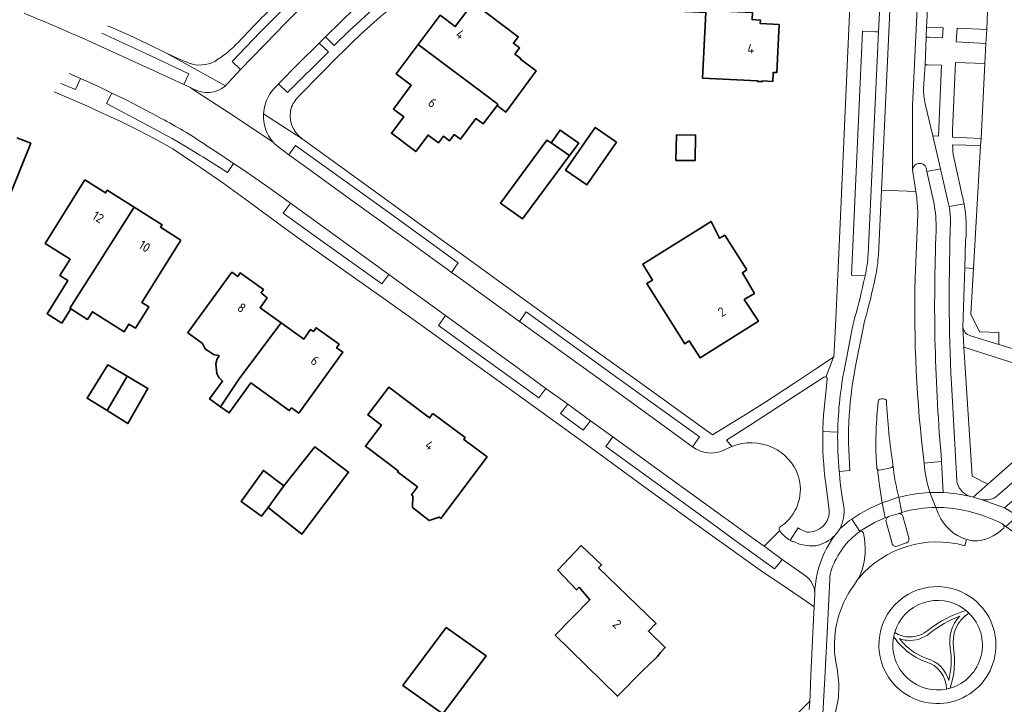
# Model space of a CAD drawing. Extents: x 152761 to 155748, y 459947 to 462743.
# Tile 41 of 256: x 153562 to 153706, y 461878 to 461977. Entities that reach past the tile are written whole.
import ezdxf
from ezdxf.enums import TextEntityAlignment as Align

# ---------------------------------------------------------------- set-up
doc = ezdxf.new("R2010")
doc.units = 0
doc.header["$LTSCALE"] = 0.75
for name, color, linetype, lineweight in [('B-RO-GR-BEPLANTING_CULTUUR_BODEMBEDEKKER-GV', 251, 'CONTINUOUS', 18), ('B-RO-GR-GROENVOORZIENING-GV', 251, 'CONTINUOUS', 18), ('B-RO-GR-HAAG-GV', 251, 'CONTINUOUS', 13), ('B-RO-OG-BEBOUWING-GV', 6, 'CONTINUOUS', 35), ('B-RO-OG-BEBOUWING-T18', 1, 'CONTINUOUS', 18), ('B-RO-OG-TERREIN_CULTUURSCHEIDING-GV', 251, 'CONTINUOUS', 18), ('B-RO-VH-VERHARDING_ASFALT-GV', 251, 'CONTINUOUS', 18), ('B-RO-VH-VERHARDING_BETON-GV', 251, 'CONTINUOUS', 18), ('B-RO-VH-VERHARDING_STRAATBAKSTEEN-GV', 251, 'CONTINUOUS', 18), ('B-RO-VH-VERHARDING_TEGEL-GV', 251, 'CONTINUOUS', 18)]:
    doc.layers.add(name, color=color, linetype=linetype, lineweight=lineweight)
doc.styles.add('NLCS-ISO-M200-T18', font='NLCS-ISO.ttf', dxfattribs={"height": 0.36})

msp = doc.modelspace()

# ---------------------------------------------------------------- linework, layer by layer
at = {"layer": 'B-RO-GR-BEPLANTING_CULTUUR_BODEMBEDEKKER-GV', "flags": 128}
for points in [[(153701.19, 461941.111), (153699.91, 461941.183), (153699.636, 461932.611)], [(153700.759, 461931.306), (153704.866, 461930.063), (153704.845, 461931.794), (153702.057, 461931.865), (153700.818, 461934.453), (153701.19, 461941.111)], [(153690.687, 461886.152), (153690.482, 461886.367), (153690.284, 461886.588), (153690.093, 461886.816), (153689.909, 461887.049), (153689.733, 461887.288), (153689.567, 461887.514)]]:
    msp.add_lwpolyline(points, dxfattribs=at)
at = {"layer": 'B-RO-GR-BEPLANTING_CULTUUR_BODEMBEDEKKER-GV'}
for points in [[(153699.636, 461932.611, 0.3254579), (153700.759, 461931.306)], [(153699.753, 461891.596, 0.5174022), (153689.714, 461888.124)], [(153694.518, 461888.418, -0.0955539), (153700.092, 461891.335)], [(153697.794, 461880.042, 0.5748761), (153700.508, 461890.966)], [(153700.508, 461890.966, 0.3025167), (153698.296, 461885.869)], [(153700.092, 461891.335, 0.0200938), (153699.753, 461891.596)], [(153699.18, 461890.499, 0.0780298), (153694.833, 461888.03)], [(153697.801, 461885.797, -0.2350021), (153699.18, 461890.499)], [(153689.714, 461888.124, 0.1455444), (153691.953, 461887.482)], [(153694.833, 461888.03, -0.1977523), (153691.495, 461887)], [(153691.953, 461887.482, 0.171595), (153694.518, 461888.418)], [(153689.567, 461887.514, 0.2653896), (153691.649, 461881.418)], [(153691.495, 461887, -0.0616599), (153690.395, 461887.24)], [(153690.395, 461887.24, 0.0271758), (153691.033, 461886.515)], [(153694.224, 461883.883, -0.1122835), (153690.687, 461886.152)], [(153691.033, 461886.515, 0.1124459), (153694.394, 461884.353)], [(153697.586, 461881.138, 0.095947), (153697.801, 461885.797)], [(153698.296, 461885.869, -0.1156822), (153697.794, 461880.042)], [(153697.255, 461879.908, 0.333975), (153694.224, 461883.883)], [(153694.394, 461884.353, -0.2611212), (153697.586, 461881.138)], [(153691.649, 461881.418, 0.2351496), (153697.255, 461879.908)]]:
    msp.add_lwpolyline(points, format="xyb", dxfattribs=at)
at = {"layer": 'B-RO-GR-GROENVOORZIENING-GV'}
for points in [[(153700.092, 461891.335, 0.0955539), (153694.518, 461888.418)], [(153698.296, 461885.869, -0.3025167), (153700.508, 461890.966)], [(153700.508, 461890.966, 0.0216547), (153700.092, 461891.335)], [(153694.833, 461888.03, -0.0780298), (153699.18, 461890.499)], [(153699.18, 461890.499, 0.2350021), (153697.801, 461885.797)], [(153689.714, 461888.124, 0.024734), (153689.567, 461887.514)], [(153691.953, 461887.482, -0.1455444), (153689.714, 461888.124)], [(153691.495, 461887, 0.1977523), (153694.833, 461888.03)], [(153694.518, 461888.418, -0.171595), (153691.953, 461887.482)], [(153691.033, 461886.515, -0.0271758), (153690.395, 461887.24)], [(153690.395, 461887.24, 0.0616599), (153691.495, 461887)], [(153690.687, 461886.152, 0.1122835), (153694.224, 461883.883)], [(153694.394, 461884.353, -0.1124459), (153691.033, 461886.515)], [(153697.801, 461885.797, -0.095947), (153697.586, 461881.138)], [(153697.794, 461880.042, 0.1156822), (153698.296, 461885.869)], [(153694.224, 461883.883, -0.333975), (153697.255, 461879.908)], [(153697.586, 461881.138, 0.2611212), (153694.394, 461884.353)], [(153697.255, 461879.908, 0.0222707), (153697.794, 461880.042)]]:
    msp.add_lwpolyline(points, format="xyb", dxfattribs=at)
at = {"layer": 'B-RO-GR-GROENVOORZIENING-GV', "flags": 128}
msp.add_lwpolyline([(153689.567, 461887.514), (153689.733, 461887.288), (153689.909, 461887.049), (153690.093, 461886.816), (153690.284, 461886.588), (153690.482, 461886.367), (153690.687, 461886.152)], dxfattribs=at)
at = {"layer": 'B-RO-GR-HAAG-GV'}
for points in [[(153700.092, 461891.335, 0.0955539), (153694.518, 461888.418)], [(153698.296, 461885.869, -0.3025167), (153700.508, 461890.966)], [(153700.508, 461890.966, 0.0216547), (153700.092, 461891.335)], [(153694.833, 461888.03, -0.0780298), (153699.18, 461890.499)], [(153699.18, 461890.499, 0.2350021), (153697.801, 461885.797)], [(153689.714, 461888.124, 0.024734), (153689.567, 461887.514)], [(153691.953, 461887.482, -0.1455444), (153689.714, 461888.124)], [(153691.495, 461887, 0.1977523), (153694.833, 461888.03)], [(153694.518, 461888.418, -0.171595), (153691.953, 461887.482)], [(153691.033, 461886.515, -0.0271758), (153690.395, 461887.24)], [(153690.395, 461887.24, 0.0616599), (153691.495, 461887)], [(153690.687, 461886.152, 0.1122835), (153694.224, 461883.883)], [(153694.394, 461884.353, -0.1124459), (153691.033, 461886.515)], [(153697.801, 461885.797, -0.095947), (153697.586, 461881.138)], [(153697.794, 461880.042, 0.1156822), (153698.296, 461885.869)], [(153694.224, 461883.883, -0.333975), (153697.255, 461879.908)], [(153697.586, 461881.138, 0.2611212), (153694.394, 461884.353)], [(153697.255, 461879.908, 0.0222707), (153697.794, 461880.042)]]:
    msp.add_lwpolyline(points, format="xyb", dxfattribs=at)
at = {"layer": 'B-RO-GR-HAAG-GV', "flags": 128}
msp.add_lwpolyline([(153689.567, 461887.514), (153689.733, 461887.288), (153689.909, 461887.049), (153690.093, 461886.816), (153690.284, 461886.588), (153690.482, 461886.367), (153690.687, 461886.152)], dxfattribs=at)
at = {"layer": 'B-RO-OG-BEBOUWING-GV', "flags": 128}
for points in [[(153649.07, 461983.315), (153648.86, 461979.004), (153662.23, 461978.353), (153661.765, 461968.814), (153669.739, 461968.425), (153669.734, 461968.325), (153670.478, 461968.289), (153670.483, 461968.389), (153671.981, 461968.316), (153672.045, 461969.629), (153672.551, 461969.604), (153672.892, 461976.602), (153670.162, 461976.735), (153670.187, 461977.25), (153668.96, 461977.31), (153669.01, 461978.336), (153665.783, 461978.493), (153665.977, 461982.491)], [(153620.373, 461973.688), (153631.972, 461964.997), (153631.85, 461964.835), (153633.122, 461963.862), (153637.529, 461969.861), (153635.253, 461971.541), (153635.334, 461971.648), (153634.454, 461972.308), (153635.126, 461973.203), (153634.23, 461973.875), (153634.95, 461974.834), (153628.376, 461979.768), (153625.77, 461976.297), (153623.57, 461977.947)], [(153620.373, 461973.688), (153617.176, 461969.429), (153619.375, 461967.778), (153616.769, 461964.307), (153618.28, 461963.172), (153616.478, 461960.772), (153620.02, 461958.112), (153621.821, 461960.511), (153623.332, 461959.376), (153624.058, 461960.343), (153624.937, 461959.682), (153625.621, 461960.593), (153626.516, 461959.92), (153628.773, 461962.927), (153629.82, 461962.14), (153631.85, 461964.835), (153631.972, 461964.997)], [(153639.707, 461959.381), (153642.401, 461957.531), (153643.734, 461959.326), (153641.031, 461961.246)], [(153649.232, 461959.479), (153646.142, 461961.621), (153641.839, 461955.414), (153644.93, 461953.271)], [(153639.707, 461959.381), (153639.112, 461959.786), (153632.381, 461950.598), (153635.57, 461948.328), (153642.401, 461957.531)], [(153657.95, 461960.56), (153657.875, 461956.823), (153660.667, 461956.811), (153660.743, 461960.504)], [(153568.535, 461933.163), (153569.825, 461935.218), (153569.693, 461935.301), (153569.989, 461935.757), (153570.334, 461936.289), (153579.051, 461950.019), (153575.126, 461952.484), (153574.886, 461952.102), (153571.888, 461953.985), (153566.089, 461944.755), (153569.752, 461942.454), (153568.251, 461940.066), (153569.405, 461939.341), (153566.375, 461934.519)], [(153585.845, 461945.221), (153582.864, 461947.093), (153583.103, 461947.474), (153579.051, 461950.019), (153570.334, 461936.289), (153569.989, 461935.757), (153569.693, 461935.301), (153569.825, 461935.218), (153572.272, 461933.681), (153572.974, 461934.798), (153577.598, 461931.894), (153578.296, 461933.005), (153579.231, 461932.417), (153581.186, 461935.529), (153580.162, 461936.173)], [(153668.215, 461940.927), (153664.988, 461945.93), (153664.24, 461945.51), (153662.99, 461947.952), (153653.059, 461941.743), (153654.457, 461939.404), (153653.632, 461938.931), (153659.187, 461930.123), (153659.807, 461930.595), (153661.389, 461928.093), (153669.881, 461933.418), (153667.82, 461936.571), (153669.312, 461937.474), (153667.546, 461940.481)], [(153591.607, 461920.995), (153594.43, 461925.173), (153600.438, 461933.195), (153597.369, 461935.399), (153598.392, 461936.821), (153597.517, 461937.582), (153597.849, 461938.044), (153594.498, 461940.451), (153594.123, 461939.929), (153593.245, 461940.56), (153586.931, 461931.829), (153586.863, 461931.735), (153588.986, 461930.177), (153589.383, 461929.408), (153590.574, 461928.565), (153591.341, 461928.447), (153591.412, 461928.395), (153591.131, 461927.964), (153590.932, 461927.231), (153591.095, 461925.837), (153591.388, 461925.224), (153591.918, 461924.72), (153590.02, 461922.126)], [(153600.438, 461933.195), (153594.43, 461925.173), (153591.607, 461920.995), (153592.892, 461920.079), (153596.005, 461924.463), (153601.617, 461920.431), (153601.949, 461920.813), (153603.011, 461920.05), (153609.392, 461928.933), (153608.496, 461929.576), (153608.861, 461930.084), (153605.529, 461932.478), (153605.132, 461931.925), (153604.715, 461932.225), (153603.719, 461930.838)], [(153578.036, 461925.447), (153575.238, 461927.105), (153572.212, 461922.216), (153574.955, 461920.518), (153575.102, 461920.427), (153577.977, 461925.339)], [(153575.102, 461920.427), (153578.147, 461918.529), (153581.064, 461923.652), (153578.036, 461925.447), (153577.977, 461925.339)], [(153622.532, 461920.005), (153622.038, 461919.349), (153616.1, 461923.811), (153613.074, 461919.786), (153615.03, 461918.315), (153612.711, 461915.228), (153617.453, 461911.664), (153617.355, 461911.534), (153620.276, 461909.34), (153619.395, 461908.167), (153619.614, 461908.004), (153619.541, 461906.309), (153621.955, 461904.425), (153623.426, 461904.933), (153623.697, 461904.731), (153630.42, 461913.676), (153627.013, 461916.236), (153627.205, 461916.493)], [(153598.529, 461906.341), (153603.437, 461902.427), (153610.243, 461911.448), (153605.362, 461915.17), (153600.838, 461909.477)], [(153600.838, 461909.477), (153597.866, 461911.72), (153594.608, 461907.207), (153597.594, 461905.072), (153598.529, 461906.341)], [(153643.811, 461894.719), (153645.379, 461892.898), (153640.326, 461887.767), (153649.37, 461878.861), (153653.216, 461882.766), (153653.865, 461883.316), (153655.192, 461884.662), (153655.649, 461885.236), (153656.329, 461885.927), (153653.89, 461888.329), (153654.918, 461889.372), (153655.003, 461889.46), (153646.622, 461897.529), (153647.055, 461897.962), (153644.109, 461900.773), (153640.676, 461897.206), (153643.433, 461894.341)], [(153623.942, 461876.291), (153630.281, 461884.735), (153624.458, 461888.885), (153618.159, 461880.427)]]:
    msp.add_lwpolyline(points, close=True, dxfattribs=at)
msp.add_lwpolyline([(153554.201, 461950.538), (153559.604, 461948.364), (153564.013, 461959.322), (153561.998, 461960.138)], dxfattribs=at)
at = {"layer": 'B-RO-OG-TERREIN_CULTUURSCHEIDING-GV', "flags": 128}
for points in [[(153609.011, 461984.431), (153607.937, 461985.632), (153606.14, 461983.994), (153603.668, 461981.667), (153601.667, 461979.741), (153599.669, 461977.79), (153597.322, 461975.422), (153593.324, 461971.21), (153594.548, 461970.052), (153596.214, 461971.821), (153599.696, 461975.417), (153600.905, 461976.639), (153603.274, 461978.969), (153605.742, 461981.344), (153608.56, 461984.022)], [(153617.649, 461984.562), (153615.216, 461982.558), (153612.838, 461980.517), (153611.015, 461978.843), (153609.154, 461977.056), (153606.896, 461974.831), (153608.131, 461973.571), (153610.395, 461975.715), (153613.675, 461978.744), (153616.207, 461980.987), (153618.828, 461983.147)], [(153696.757, 461976.103), (153694.82, 461976.194), (153694.345, 461976.172), (153694.292, 461974.783), (153694.735, 461974.78), (153696.649, 461974.659)], [(153702.97, 461973.827), (153703.112, 461975.875), (153698.802, 461976.086), (153698.656, 461974.105)], [(153605.97, 461973.906), (153602.923, 461970.863), (153600.067, 461967.948), (153601.384, 461966.712), (153607.308, 461972.63)], [(153702.274, 461960.037), (153702.831, 461970.94), (153698.559, 461971.073), (153698.108, 461961.211), (153698.11, 461960.219)], [(153625.225, 461940.542), (153626.217, 461941.945), (153615.893, 461949.383), (153602.527, 461959.018), (153601.567, 461957.645), (153604.109, 461955.789), (153610.893, 461950.895), (153618.791, 461945.204), (153623.049, 461942.126), (153624.582, 461941.01)], [(153616.098, 461940.247), (153607.961, 461946.143), (153601.82, 461950.62), (153600.752, 461949.151), (153606.132, 461945.295), (153615.068, 461938.878)], [(153624.351, 461934.259), (153623.335, 461932.817), (153637.929, 461922.304), (153638.945, 461923.654), (153634.931, 461926.579), (153631.219, 461929.272)], [(153635.144, 461933.379), (153646.546, 461925.141), (153654.892, 461919.082), (153658.68, 461916.33), (153660.3, 461915.155), (153661.314, 461916.607), (153649.434, 461925.145), (153636.087, 461934.791)], [(153718.938, 461923.547), (153699.793, 461929.636), (153700.983, 461910.87), (153703.292, 461909.704)], [(153645.471, 461918.945), (153642.131, 461921.354), (153641.1, 461919.985), (153644.398, 461917.572)], [(153648.723, 461916.59), (153647.663, 461915.219), (153656.854, 461908.54), (153663.885, 461903.438), (153665.981, 461901.917), (153672.24, 461897.378), (153672.603, 461897.835), (153673.352, 461898.779), (153671.24, 461900.295), (153670.703, 461900.681), (153668.941, 461901.947), (153666.27, 461903.886), (153665.341, 461904.56), (153664.92, 461904.865), (153661.871, 461907.072), (153655.25, 461911.864)]]:
    msp.add_lwpolyline(points, close=True, dxfattribs=at)
at = {"layer": 'B-RO-OG-TERREIN_CULTUURSCHEIDING-GV'}
for points in [[(153563.052, 461978.239, -0.0045751), (153573.053, 461973.961)], [(153693.892, 461967.352, 0.0359723), (153694.128, 461965.071)], [(153589.39, 461959.126, 0.0279424), (153582.992, 461962.933)], [(153698.14, 461959.08, 0.0315515), (153698.312, 461957.243)], [(153694.307, 461955.735, 0.8126754), (153692.321, 461955.437)], [(153692.933, 461951.37, -0.0140234), (153693.09, 461949.013)], [(153699.544, 461951.709, -0.0149221), (153699.804, 461950.501)], [(153695.754, 461946.638, 0.0439067), (153695.424, 461950.693)], [(153699.804, 461950.501, -0.0677382), (153700.042, 461945.203)], [(153696.55, 461913.006, -0.0327069), (153695.754, 461946.638)], [(153685.412, 461940.055, 0.0403341), (153685.854, 461943.176)], [(153692.67, 461939.676, 0.0353945), (153693.986, 461912.78)], [(153679.722, 461925.317, 0.2599497), (153679.395, 461925.298)], [(153679.9, 461924.955, 0.3370287), (153679.722, 461925.317)], [(153679.252, 461917.402, -0.0140283), (153679.387, 461920.179)], [(153679.676, 461909.787, -0.0380754), (153679.252, 461917.402)], [(153665.999, 461915.183, -0.2117176), (153671.955, 461915.058)], [(153671.955, 461915.058, -0.2023895), (153675.684, 461910.931)], [(153675.684, 461910.931, -0.3055654), (153673.657, 461903.963)], [(153676.94, 461902.743, 0.4523495), (153680.196, 461905.951)], [(153696.824, 461906.304, 0.0151969), (153695.706, 461906.331)], [(153696.111, 461905.334, 0.2233513), (153700.183, 461901.678)], [(153705.308, 461903.984, 0.0953983), (153697.299, 461906.278)], [(153705.469, 461903.205, 0.3890963), (153705.538, 461903.819)], [(153673.12, 461903.554, 0.4279124), (153672.946, 461902.928)], [(153672.946, 461902.928, 0.0745148), (153673.038, 461902.819)], [(153673.038, 461902.819, 0.0871928), (153674.52, 461901.547)], [(153684.663, 461902.852, 0.1542394), (153680.519, 461897.303)], [(153685.164, 461902.58, 0.4905522), (153684.663, 461902.852)], [(153701.232, 461901.456, 0.1894816), (153705.469, 461903.205)], [(153684.384, 461895.935, 0.153666), (153685.388, 461901.142)], [(153700.183, 461901.678, 0.0418845), (153701.232, 461901.456)], [(153680.519, 461897.303, 0.0674745), (153680.266, 461895.863)], [(153681.17, 461888.868, -0.1162336), (153683.763, 461894.97)], [(153681.277, 461883.086, -0.0977156), (153681.17, 461888.868)], [(153681.453, 461882.116, 0.0186896), (153681.277, 461883.086)], [(153680.468, 461874.787, 0.1390376), (153681.453, 461882.116)]]:
    msp.add_lwpolyline(points, format="xyb", dxfattribs=at)
at = {"layer": 'B-RO-OG-TERREIN_CULTUURSCHEIDING-GV', "flags": 128}
for points in [[(153687.366, 461975.523), (153686.926, 461975.537), (153685.036, 461975.649), (153683.452, 461940.13), (153685.412, 461940.055)], [(153685.854, 461943.176), (153687.366, 461975.523)], [(153586.283, 461967.875), (153586.996, 461969.451), (153580.632, 461972.443), (153574.332, 461975.326)], [(153573.053, 461973.961), (153576.987, 461972.163), (153581.323, 461970.168), (153586.283, 461967.875)], [(153696.517, 461970.675), (153694.584, 461970.751), (153694.127, 461970.752), (153693.892, 461967.352)], [(153694.128, 461965.071), (153695.28, 461960.428), (153696.072, 461960.354), (153696.517, 461970.675)], [(153568.401, 461968.022), (153570.495, 461967.136), (153571.239, 461968.744), (153569.576, 461969.47)], [(153582.992, 461962.933), (153581.648, 461963.657), (153579.649, 461964.711), (153577.888, 461965.63), (153575.817, 461966.637), (153575.003, 461965.116), (153580.527, 461962.224), (153584.593, 461960.007), (153586.497, 461958.903), (153588.613, 461957.604), (153589.029, 461957.349), (153592.617, 461955.048), (153593.522, 461956.394), (153591.209, 461957.937), (153589.553, 461959.019), (153589.39, 461959.126)], [(153699.91, 461941.183), (153701.19, 461941.111), (153702.188, 461958.98), (153698.14, 461959.08)], [(153698.312, 461957.243), (153699.544, 461951.709)], [(153692.321, 461955.437), (153692.793, 461952.3), (153692.933, 461951.37)], [(153694.377, 461955.193), (153694.307, 461955.735)], [(153695.424, 461950.693), (153694.377, 461955.193)], [(153693.09, 461949.013), (153692.67, 461939.676)], [(153700.042, 461945.203), (153699.91, 461941.183)], [(153679.395, 461925.298), (153668.579, 461918.256), (153665.265, 461916.138), (153665.999, 461915.183)], [(153679.387, 461920.179), (153679.9, 461924.955)], [(153693.986, 461912.78), (153696.55, 461913.006)], [(153680.196, 461905.951), (153679.676, 461909.787)], [(153695.706, 461906.331), (153696.111, 461905.334)], [(153697.299, 461906.278), (153696.824, 461906.304)], [(153673.657, 461903.963), (153673.12, 461903.554)], [(153705.538, 461903.819), (153705.308, 461903.984)], [(153674.52, 461901.547), (153674.55, 461901.595), (153675.646, 461903.374), (153675.857, 461903.235), (153676.08, 461903.114), (153676.94, 461902.743)], [(153685.388, 461901.142), (153685.309, 461901.769), (153685.164, 461902.58)], [(153680.266, 461895.863), (153679.92, 461889.018), (153679.585, 461882.404), (153679.279, 461876.251), (153679.285, 461875.854)], [(153683.763, 461894.97), (153684.343, 461895.871), (153684.384, 461895.935)]]:
    msp.add_lwpolyline(points, dxfattribs=at)
at = {"layer": 'B-RO-VH-VERHARDING_ASFALT-GV', "flags": 128}
for points in [[(153687.352, 461943.106), (153687.791, 461952.5), (153688.864, 461975.453), (153690.443, 462011.664), (153690.866, 462020.115), (153691.246, 462027.714), (153691.494, 462032.701), (153691.561, 462034.212)], [(153691.561, 462034.212), (153691.494, 462032.701), (153691.246, 462027.714), (153690.866, 462020.115), (153690.443, 462011.664), (153688.864, 461975.453), (153687.791, 461952.5), (153692.793, 461952.3), (153692.321, 461955.437), (153692.311, 461964.827), (153693.894, 461998.165), (153694.362, 462010.154), (153694.836, 462019.92), (153695.517, 462034.844)], [(153695.517, 462034.844), (153694.836, 462019.92), (153694.362, 462010.154), (153693.894, 461998.165), (153692.311, 461964.827), (153692.321, 461955.437)], [(153690.049, 462033.971), (153689.996, 462032.772), (153689.803, 462028.874), (153689.754, 462027.789), (153689.741, 462027.535), (153689.738, 462027.419), (153689.718, 462026.7), (153689.418, 462020.186), (153689.083, 462013.174), (153689.025, 462011.656), (153689.007, 462011.199), (153688.944, 462010.142), (153688.891, 462008.91), (153688.651, 462004.04), (153688.381, 461996.986), (153688.227, 461994.225), (153687.59, 461980.213), (153687.366, 461975.523), (153685.854, 461943.176)], [(153684.759, 462015.685), (153684.539, 462009.284), (153684.471, 462009.227), (153684.317, 462004.342), (153681.624, 461944.334), (153681.458, 461940.127), (153681.198, 461934.814), (153680.988, 461930.827), (153680.844, 461928.203), (153680.807, 461928.179), (153679.799, 461925.52), (153679.722, 461925.317)], [(153685.36, 461939.832), (153685.412, 461940.055), (153683.452, 461940.13), (153685.036, 461975.649), (153686.926, 461975.537), (153687.366, 461975.523), (153687.59, 461980.213), (153687.1, 461980.304), (153685.203, 461980.346), (153685.848, 461994.325), (153688.227, 461994.225), (153688.381, 461996.986), (153685.967, 461997.068), (153686.301, 462004.027), (153686.419, 462009.088), (153686.527, 462011.794), (153689.025, 462011.656), (153689.083, 462013.174), (153688.335, 462013.168)], [(153693.892, 461967.352), (153694.127, 461970.752), (153694.292, 461974.783), (153694.345, 461976.172), (153694.616, 461981.744), (153695.392, 461998.094), (153695.549, 462002.102), (153695.732, 462006.063)], [(153632.693, 461996.248), (153633.863, 461994.838), (153629.754, 461991.775), (153625.704, 461988.657), (153622.657, 461986.28), (153619.798, 461984.049), (153618.709, 461985.436), (153617.649, 461984.562), (153618.828, 461983.147), (153616.207, 461980.987), (153613.675, 461978.744), (153610.395, 461975.715), (153608.131, 461973.571), (153606.896, 461974.831), (153605.97, 461973.906), (153607.308, 461972.63), (153601.384, 461966.712), (153600.067, 461967.948), (153600.063, 461967.944), (153599.339, 461967.205)], [(153599.339, 461967.205), (153600.063, 461967.944), (153600.067, 461967.948), (153602.923, 461970.863), (153605.97, 461973.906), (153606.896, 461974.831), (153609.154, 461977.056), (153611.015, 461978.843), (153612.838, 461980.517), (153615.216, 461982.558), (153617.649, 461984.562), (153618.709, 461985.436), (153622.178, 461988.222), (153625.692, 461990.989), (153628.893, 461993.454), (153631.473, 461995.361), (153632.693, 461996.248)], [(153592.773, 461968.167), (153594.548, 461970.052), (153593.324, 461971.21), (153597.322, 461975.422), (153599.669, 461977.79), (153601.667, 461979.741), (153603.668, 461981.667), (153606.14, 461983.994), (153607.937, 461985.632), (153609.011, 461984.431), (153609.632, 461984.995), (153610.965, 461986.174)], [(153610.965, 461986.174), (153609.632, 461984.995), (153609.011, 461984.431), (153608.56, 461984.022), (153605.742, 461981.344), (153603.274, 461978.969), (153600.905, 461976.639), (153599.696, 461975.417), (153596.214, 461971.821), (153594.548, 461970.052), (153592.773, 461968.167)], [(153694.616, 461981.744), (153694.345, 461976.172), (153694.82, 461976.194), (153696.757, 461976.103), (153696.649, 461974.659), (153694.735, 461974.78), (153694.292, 461974.783), (153694.127, 461970.752), (153694.584, 461970.751), (153696.517, 461970.675), (153696.072, 461960.354), (153695.28, 461960.428), (153696.378, 461955.61), (153697.458, 461950.922)], [(153698.14, 461959.08), (153702.188, 461958.98), (153702.274, 461960.037), (153698.11, 461960.219), (153698.108, 461961.211), (153698.559, 461971.073), (153702.831, 461970.94), (153702.97, 461973.827), (153698.656, 461974.105), (153698.802, 461976.086), (153703.112, 461975.875), (153703.297, 461981.099)], [(153592.319, 461967.702), (153583.667, 461972.493), (153581.095, 461973.727), (153578.211, 461975.095), (153575.232, 461976.433)], [(153574.332, 461975.326), (153580.632, 461972.443), (153586.996, 461969.451), (153586.283, 461967.875), (153587.233, 461967.433), (153587.598, 461967.264)], [(153599.258, 461959.503), (153592.612, 461963.886), (153587.563, 461967.216), (153587.233, 461967.433), (153586.283, 461967.875), (153581.323, 461970.168), (153576.987, 461972.163), (153573.053, 461973.961)], [(153587.07, 461970.993), (153585.741, 461971.537), (153584.587, 461972.051), (153583.667, 461972.493), (153592.319, 461967.702)], [(153603.155, 461966.304), (153608.904, 461972.131)], [(153663.885, 461903.438), (153656.854, 461908.54), (153647.663, 461915.219), (153648.723, 461916.59), (153645.471, 461918.945), (153644.398, 461917.572), (153641.1, 461919.985), (153642.131, 461921.354), (153638.945, 461923.654), (153637.929, 461922.304), (153623.335, 461932.817), (153624.351, 461934.259), (153621.344, 461936.443), (153619.122, 461938.057), (153616.098, 461940.247), (153615.068, 461938.878), (153606.132, 461945.295), (153600.752, 461949.151), (153601.82, 461950.62), (153598.352, 461953.073), (153594.843, 461955.489), (153593.522, 461956.394), (153592.617, 461955.048), (153589.029, 461957.349), (153588.613, 461957.604), (153586.497, 461958.903), (153584.593, 461960.007), (153580.527, 461962.224), (153575.003, 461965.116), (153575.817, 461966.637), (153573.751, 461967.632), (153571.239, 461968.744), (153570.495, 461967.136), (153568.401, 461968.022)], [(153569.576, 461969.47), (153571.239, 461968.744), (153573.751, 461967.632), (153575.817, 461966.637), (153577.888, 461965.63), (153579.649, 461964.711), (153581.648, 461963.657), (153582.992, 461962.933)], [(153587.598, 461967.264), (153587.233, 461967.433), (153587.563, 461967.216), (153592.612, 461963.886), (153599.258, 461959.503)], [(153567.407, 461966.799), (153572.145, 461964.747), (153574.108, 461963.863), (153577.096, 461962.477), (153579.536, 461961.298), (153582.137, 461959.942), (153584.67, 461958.5), (153587.813, 461956.399), (153588.72, 461955.793), (153591.954, 461953.572), (153595.711, 461950.861), (153598.855, 461948.512), (153601.765, 461946.398), (153604.878, 461944.154), (153615.911, 461936.361), (153619.265, 461933.966), (153621.977, 461932.01), (153628.859, 461927.028), (153634.71, 461922.828), (153641.706, 461917.77), (153645.92, 461914.707), (153653.032, 461909.543), (153660.265, 461904.3), (153670.136, 461897.199), (153674.121, 461894.534), (153677.021, 461892.537), (153677.999, 461891.877), (153678.093, 461893.693)], [(153694.307, 461955.735), (153694.377, 461955.193), (153696.378, 461955.61), (153695.28, 461960.428), (153694.128, 461965.071)], [(153597.875, 461963.627), (153603.505, 461959.96)], [(153679.722, 461925.317), (153679.799, 461925.52), (153680.807, 461928.179), (153678.393, 461926.589), (153675.035, 461924.375), (153670.813, 461921.6), (153667.716, 461919.645), (153663.219, 461916.917), (153652.914, 461924.309), (153641.251, 461932.683), (153633.19, 461938.472), (153628.062, 461942.199), (153623.39, 461945.575), (153613.466, 461952.757), (153604.163, 461959.484), (153603.505, 461959.96), (153597.875, 461963.627)], [(153589.39, 461959.126), (153589.553, 461959.019), (153591.209, 461957.937), (153593.522, 461956.394), (153594.843, 461955.489), (153598.352, 461953.073), (153601.82, 461950.62), (153607.961, 461946.143), (153616.098, 461940.247), (153619.122, 461938.057), (153621.344, 461936.443), (153624.351, 461934.259), (153631.219, 461929.272), (153634.931, 461926.579), (153638.945, 461923.654), (153642.131, 461921.354), (153645.471, 461918.945), (153648.723, 461916.59), (153655.25, 461911.864), (153661.871, 461907.072), (153664.92, 461904.865), (153665.341, 461904.56), (153666.27, 461903.886), (153668.941, 461901.947), (153670.703, 461900.681), (153672.946, 461902.928)], [(153660.3, 461915.155), (153658.68, 461916.33), (153654.892, 461919.082), (153646.546, 461925.141), (153635.144, 461933.379), (153631.28, 461936.162), (153626.283, 461939.772), (153625.225, 461940.542), (153624.582, 461941.01), (153623.049, 461942.126), (153618.791, 461945.204), (153610.893, 461950.895), (153604.109, 461955.789), (153601.567, 461957.645), (153599.719, 461959.026)], [(153599.719, 461959.026), (153601.567, 461957.645), (153602.527, 461959.018), (153615.893, 461949.383), (153626.217, 461941.945), (153625.225, 461940.542), (153626.283, 461939.772), (153631.28, 461936.162), (153635.144, 461933.379), (153636.087, 461934.791), (153649.434, 461925.145), (153661.314, 461916.607), (153660.3, 461915.155)], [(153699.544, 461951.709), (153698.312, 461957.243)], [(153692.933, 461951.37), (153692.793, 461952.3), (153687.791, 461952.5), (153687.352, 461943.106)], [(153704.635, 461908.005), (153709.74, 461912.458), (153717.494, 461919.313), (153723.62, 461923), (153732.595, 461928.402), (153734.365, 461929.986), (153740.577, 461936.28), (153738.478, 461938.401), (153741.985, 461941.89), (153744.078, 461939.756), (153752.067, 461947.769), (153750.011, 461949.958), (153753.024, 461953.036), (153755.182, 461950.896)], [(153699.804, 461950.501), (153697.63, 461950.105)], [(153697.63, 461950.105), (153699.804, 461950.501)], [(153692.67, 461939.676), (153693.09, 461949.013)], [(153700.534, 461907.989), (153700.633, 461907.953), (153701.15, 461907.808), (153703.292, 461909.704), (153700.983, 461910.87), (153699.793, 461929.636), (153699.636, 461932.611), (153699.91, 461941.183), (153700.042, 461945.203)], [(153685.412, 461940.055), (153685.36, 461939.832)], [(153684.175, 461927.64), (153684.914, 461931.468), (153685.315, 461933.448)], [(153685.315, 461933.448), (153684.914, 461931.468), (153684.175, 461927.64)], [(153682.461, 461926.802), (153682.692, 461928.016), (153683.329, 461931.363), (153683.37, 461931.575)], [(153683.37, 461931.575), (153683.329, 461931.363), (153682.692, 461928.016), (153682.461, 461926.802)], [(153664.863, 461914.658), (153665.999, 461915.183), (153665.265, 461916.138), (153668.579, 461918.256), (153679.395, 461925.298)], [(153722.452, 461926.265), (153718.938, 461923.547), (153703.292, 461909.704), (153701.15, 461907.808), (153702.424, 461907.452)], [(153679.9, 461924.955), (153679.387, 461920.179)], [(153697.967, 461924.348), (153698.739, 461910.265)], [(153687.323, 461921.679), (153687.347, 461921.841)], [(153681.424, 461917.303), (153679.252, 461917.402)], [(153679.252, 461917.402), (153681.424, 461917.303)], [(153665.999, 461915.183), (153664.863, 461914.658)], [(153687.112, 461912.162), (153687.024, 461913.445)], [(153681.635, 461911.553), (153683.211, 461911.692)], [(153683.211, 461911.692), (153681.635, 461911.553)], [(153681.761, 461903.286), (153683.155, 461904.423), (153683.469, 461904.633), (153684.648, 461905.424), (153686.228, 461906.282), (153687.881, 461906.989), (153687.896, 461906.994), (153687.527, 461909.536), (153687.197, 461911.869)], [(153679.676, 461909.787), (153680.196, 461905.951)], [(153682.303, 461906.438), (153682.088, 461907.849), (153681.839, 461909.594), (153681.741, 461910.513)], [(153681.741, 461910.513), (153681.839, 461909.594), (153682.088, 461907.849), (153682.303, 461906.438)], [(153696.111, 461905.334), (153695.706, 461906.331)], [(153673.12, 461903.554), (153673.657, 461903.963)], [(153688.813, 461905.012), (153688.338, 461904.814), (153686.773, 461904.163), (153684.717, 461902.93), (153684.663, 461902.852)], [(153689.327, 461901.097), (153688.451, 461904.254)], [(153690.895, 461905.043), (153691.767, 461901.894)], [(153709.472, 461900.975), (153709.065, 461901.27), (153705.882, 461903.57), (153705.538, 461903.819)], [(153676.392, 461896.598), (153673.352, 461898.779), (153672.603, 461897.835), (153672.24, 461897.378), (153665.981, 461901.917), (153663.885, 461903.438)], [(153676.94, 461902.743), (153676.08, 461903.114), (153675.857, 461903.235), (153675.646, 461903.374), (153674.55, 461901.595), (153674.52, 461901.547)], [(153681.011, 461902.266), (153681.148, 461902.419), (153681.279, 461902.577), (153681.403, 461902.74), (153681.52, 461902.909), (153681.629, 461903.082), (153681.717, 461903.201), (153681.761, 461903.286)], [(153685.164, 461902.58), (153685.309, 461901.769), (153685.388, 461901.142)], [(153674.895, 461901.343), (153674.943, 461901.395), (153675.415, 461901.17), (153675.87, 461901.011), (153676.336, 461900.887), (153676.81, 461900.801), (153677.29, 461900.752), (153677.772, 461900.742), (153678.253, 461900.769)], [(153691.374, 461901.16), (153690.06, 461900.69)], [(153700.183, 461901.678), (153699.913, 461900.769)], [(153699.913, 461900.769), (153700.183, 461901.678)], [(153684.491, 461896.041), (153684.343, 461895.871), (153683.763, 461894.97)], [(153684.384, 461895.935), (153684.343, 461895.871), (153684.491, 461896.041)], [(153678.088, 461893.889), (153678.085, 461893.927), (153678.064, 461894.186)], [(153677.291, 461876.921), (153677.354, 461878.136), (153677.354, 461878.143), (153641.236, 461842.026), (153628.851, 461829.641), (153610.713, 461811.579), (153611.669, 461810.508), (153626.261, 461825.017), (153629.859, 461828.641), (153642.282, 461841.021)]]:
    msp.add_lwpolyline(points, dxfattribs=at)
at = {"layer": 'B-RO-VH-VERHARDING_ASFALT-GV'}
for points in [[(153601.006, 461980.948, 0.0126343), (153594.263, 461974.077)], [(153608.904, 461972.131, -0.0298568), (153616.301, 461978.899)], [(153573.053, 461973.961, 0.0045751), (153563.052, 461978.239)], [(153594.263, 461974.077, -0.0676299), (153590.771, 461971.241)], [(153590.771, 461971.241, -0.2156089), (153587.07, 461970.993)], [(153587.598, 461967.264, 0.3232254), (153592.319, 461967.702)], [(153592.319, 461967.702, -0.3232254), (153587.598, 461967.264)], [(153592.319, 461967.702, 0.0402425), (153592.773, 461968.167)], [(153592.773, 461968.167, -0.0402425), (153592.319, 461967.702)], [(153599.339, 461967.205, 0.1175411), (153598.109, 461964.94)], [(153598.109, 461964.94, -0.1175411), (153599.339, 461967.205)], [(153694.128, 461965.071, -0.0359723), (153693.892, 461967.352)], [(153601.956, 461964.638, -0.0807029), (153603.155, 461966.304)], [(153598.109, 461964.94, 0.0578111), (153597.875, 461963.627)], [(153597.875, 461963.627, -0.0578111), (153598.109, 461964.94)], [(153603.505, 461959.96, -0.3272159), (153601.956, 461964.638)], [(153582.992, 461962.933, -0.0279424), (153589.39, 461959.126)], [(153599.258, 461959.503, -0.1956377), (153597.875, 461963.627)], [(153597.875, 461963.627, 0.1956377), (153599.258, 461959.503)], [(153599.719, 461959.026, -0.0277105), (153599.258, 461959.503)], [(153599.258, 461959.503, 0.0277105), (153599.719, 461959.026)], [(153698.312, 461957.243, -0.0315515), (153698.14, 461959.08)], [(153692.321, 461955.437, -0.8126754), (153694.307, 461955.735)], [(153693.09, 461949.013, 0.0140234), (153692.933, 461951.37)], [(153699.804, 461950.501, 0.0149221), (153699.544, 461951.709)], [(153697.458, 461950.922, -0.0148048), (153697.63, 461950.105)], [(153697.63, 461950.105, -0.0372862), (153697.85, 461947.993)], [(153700.042, 461945.203, 0.0677382), (153699.804, 461950.501)], [(153697.85, 461947.993, 0.0216114), (153697.967, 461924.348)], [(153685.854, 461943.176, -0.0403341), (153685.412, 461940.055)], [(153686.883, 461939.76, 0.0403088), (153687.352, 461943.106)], [(153687.352, 461943.106, -0.0403088), (153686.883, 461939.76)], [(153683.885, 461933.855, 0.0175319), (153685.36, 461939.832)], [(153685.36, 461939.832, -0.0175319), (153683.885, 461933.855)], [(153685.315, 461933.448, 0.0228221), (153686.883, 461939.76)], [(153686.883, 461939.76, -0.0228221), (153685.315, 461933.448)], [(153693.986, 461912.78, -0.0353945), (153692.67, 461939.676)], [(153683.37, 461931.575, -0.013502), (153683.885, 461933.855)], [(153683.885, 461933.855, 0.013502), (153683.37, 461931.575)], [(153681.424, 461917.303, -0.0453213), (153682.461, 461926.802)], [(153682.461, 461926.802, 0.0453213), (153681.424, 461917.303)], [(153683.211, 461911.692, -0.0747427), (153684.175, 461927.64)], [(153684.175, 461927.64, 0.0747427), (153683.211, 461911.692)], [(153679.395, 461925.298, -0.2599497), (153679.722, 461925.317)], [(153679.722, 461925.317, -0.3370287), (153679.9, 461924.955)], [(153687.024, 461913.445, -0.0375308), (153687.323, 461921.679)], [(153687.347, 461921.841, -0.1927189), (153687.549, 461922.08)], [(153687.549, 461922.08, -0.2507629), (153688.514, 461921.948)], [(153688.514, 461921.948, 0.0263623), (153689.461, 461912.514)], [(153679.387, 461920.179, 0.0140283), (153679.252, 461917.402)], [(153679.252, 461917.402, 0.0380754), (153679.676, 461909.787)], [(153681.635, 461911.553, -0.0273059), (153681.424, 461917.303)], [(153681.424, 461917.303, 0.0273059), (153681.635, 461911.553)], [(153671.955, 461915.058, 0.2117176), (153665.999, 461915.183)], [(153664.863, 461914.658, -0.2776446), (153660.3, 461915.155)], [(153660.3, 461915.155, 0.2776446), (153664.863, 461914.658)], [(153675.684, 461910.931, 0.2023895), (153671.955, 461915.058)], [(153689.461, 461912.514, 0.0368108), (153690.318, 461907.817)], [(153694.814, 461908.524, -0.0550021), (153693.986, 461912.78)], [(153673.657, 461903.963, 0.3055654), (153675.684, 461910.931)], [(153681.741, 461910.513, -0.0038066), (153681.635, 461911.553)], [(153681.635, 461911.553, 0.0038066), (153681.741, 461910.513)], [(153687.197, 461911.869, -0.1535338), (153687.112, 461912.162)], [(153698.739, 461910.265, 0.2738673), (153700.534, 461907.989)], [(153690.318, 461907.817, -0.0398081), (153694.814, 461908.524)], [(153702.424, 461907.452, 0.2084708), (153704.635, 461908.005)], [(153680.196, 461905.951, -0.4523495), (153676.94, 461902.743)], [(153681.761, 461903.286, 0.1510232), (153682.303, 461906.438)], [(153682.303, 461906.438, -0.1510232), (153681.761, 461903.286)], [(153690.777, 461905.608, 0.0093522), (153690.162, 461905.416)], [(153690.162, 461905.416, -0.4159854), (153690.895, 461905.043)], [(153695.706, 461906.331, 0.0694321), (153690.777, 461905.608)], [(153700.183, 461901.678, -0.2233513), (153696.111, 461905.334)], [(153688.451, 461904.254, -0.3514193), (153688.813, 461905.012)], [(153705.538, 461903.819, -0.3890963), (153705.469, 461903.205)], [(153672.946, 461902.928, -0.4279124), (153673.12, 461903.554)], [(153684.663, 461902.852, -0.4905522), (153685.164, 461902.58)], [(153705.469, 461903.205, -0.1894816), (153701.232, 461901.456)], [(153674.52, 461901.547, 0.0198201), (153674.895, 461901.343)], [(153678.253, 461900.769, 0.161979), (153681.011, 461902.266)], [(153685.388, 461901.142, -0.153666), (153684.384, 461895.935)], [(153699.913, 461900.769, 0.2917984), (153684.491, 461896.041)], [(153684.491, 461896.041, -0.2917984), (153699.913, 461900.769)], [(153690.06, 461900.69, -0.4212236), (153689.327, 461901.097)], [(153691.767, 461901.894, -0.4212954), (153691.374, 461901.16)], [(153701.232, 461901.456, -0.0418845), (153700.183, 461901.678)], [(153678.064, 461894.186, 0.2419618), (153676.392, 461896.598)], [(153678.093, 461893.693, 0.0356911), (153678.088, 461893.889)], [(153683.763, 461894.97, 0.1162336), (153681.17, 461888.868)], [(153690.483, 461879.777, -0.9612713), (153700.8, 461893.264)], [(153700.8, 461893.264, 0.9612713), (153690.483, 461879.777)], [(153689.714, 461888.124, -0.5174022), (153699.753, 461891.596)], [(153700.8, 461893.264, -1.0458668), (153690.483, 461879.777)], [(153690.483, 461879.777, 1.0458668), (153700.8, 461893.264)], [(153700.508, 461890.966, -0.5748761), (153697.794, 461880.042)], [(153699.753, 461891.596, -0.0200938), (153700.092, 461891.335)], [(153700.092, 461891.335, -0.0216547), (153700.508, 461890.966)], [(153681.17, 461888.868, 0.0977156), (153681.277, 461883.086)], [(153689.567, 461887.514, -0.024734), (153689.714, 461888.124)], [(153691.649, 461881.418, -0.2653896), (153689.567, 461887.514)], [(153681.277, 461883.086, -0.0186896), (153681.453, 461882.116)], [(153681.453, 461882.116, -0.1390376), (153680.468, 461874.787)], [(153697.255, 461879.908, -0.2351496), (153691.649, 461881.418)], [(153697.794, 461880.042, -0.0222707), (153697.255, 461879.908)]]:
    msp.add_lwpolyline(points, format="xyb", dxfattribs=at)
at = {"layer": 'B-RO-VH-VERHARDING_BETON-GV'}
msp.add_lwpolyline([(153700.759, 461931.306, -0.3254579), (153699.636, 461932.611)], format="xyb", dxfattribs=at)
at = {"layer": 'B-RO-VH-VERHARDING_BETON-GV', "flags": 128}
for points in [[(153699.636, 461932.611), (153699.793, 461929.636), (153718.938, 461923.547), (153722.452, 461926.265)], [(153720.086, 461925.848), (153715.286, 461926.909), (153704.866, 461930.063), (153700.759, 461931.306)]]:
    msp.add_lwpolyline(points, dxfattribs=at)
at = {"layer": 'B-RO-VH-VERHARDING_STRAATBAKSTEEN-GV'}
for points in [[(153687.323, 461921.679, 0.0375308), (153687.024, 461913.445)], [(153687.549, 461922.08, 0.1927189), (153687.347, 461921.841)], [(153688.514, 461921.948, 0.2507629), (153687.549, 461922.08)], [(153689.461, 461912.514, -0.0263623), (153688.514, 461921.948)], [(153689.164, 461912.092, 0.3683168), (153689.461, 461912.514)], [(153687.112, 461912.162, 0.1535338), (153687.197, 461911.869)], [(153687.197, 461911.869, 0.3305533), (153687.441, 461911.734)], [(153690.895, 461905.043, 0.4159854), (153690.162, 461905.416)], [(153688.813, 461905.012, 0.3514193), (153688.451, 461904.254)], [(153689.327, 461901.097, 0.4212236), (153690.06, 461900.69)], [(153691.374, 461901.16, 0.4212954), (153691.767, 461901.894)]]:
    msp.add_lwpolyline(points, format="xyb", dxfattribs=at)
at = {"layer": 'B-RO-VH-VERHARDING_STRAATBAKSTEEN-GV', "flags": 128}
for points in [[(153687.347, 461921.841), (153687.323, 461921.679)], [(153687.024, 461913.445), (153687.112, 461912.162)], [(153687.441, 461911.734), (153687.759, 461911.796), (153689.164, 461912.092)], [(153690.162, 461905.416), (153690.15, 461905.412), (153688.813, 461905.012)], [(153688.451, 461904.254), (153689.327, 461901.097)], [(153691.767, 461901.894), (153690.895, 461905.043)], [(153690.06, 461900.69), (153691.374, 461901.16)]]:
    msp.add_lwpolyline(points, dxfattribs=at)
at = {"layer": 'B-RO-VH-VERHARDING_TEGEL-GV', "flags": 128}
for points in [[(153697.458, 461950.922), (153696.378, 461955.61), (153694.377, 461955.193), (153695.424, 461950.693)], [(153698.739, 461910.265), (153697.967, 461924.348)], [(153724.886, 461920.889), (153723.62, 461923), (153717.494, 461919.313), (153709.74, 461912.458), (153704.635, 461908.005)], [(153694.814, 461908.524), (153696.791, 461908.483), (153696.55, 461913.006), (153693.986, 461912.78)], [(153696.55, 461913.006), (153696.791, 461908.483), (153697.437, 461908.438), (153698.081, 461908.376), (153698.723, 461908.297), (153699.363, 461908.199), (153699.999, 461908.085), (153700.534, 461907.989)], [(153687.197, 461911.869), (153687.527, 461909.536), (153687.896, 461906.994), (153690.318, 461907.817)], [(153689.164, 461912.092), (153687.759, 461911.796), (153687.441, 461911.734)], [(153702.424, 461907.452), (153705.704, 461906.252), (153710.223, 461910.211)], [(153695.706, 461906.331), (153694.814, 461908.524)], [(153705.308, 461903.984), (153705.538, 461903.819), (153705.882, 461903.57), (153707.611, 461905.1), (153705.704, 461906.252), (153702.424, 461907.452), (153701.15, 461907.808), (153700.633, 461907.953), (153700.534, 461907.989), (153699.999, 461908.085), (153699.363, 461908.199), (153698.723, 461908.297), (153698.081, 461908.376), (153697.437, 461908.438), (153696.791, 461908.483), (153694.814, 461908.524), (153695.706, 461906.331)], [(153690.777, 461905.608), (153690.318, 461907.817), (153687.896, 461906.994), (153688.338, 461904.814), (153688.813, 461905.012)], [(153690.318, 461907.817), (153690.777, 461905.608)], [(153688.813, 461905.012), (153690.15, 461905.412), (153690.162, 461905.416)], [(153696.824, 461906.304), (153697.299, 461906.278)], [(153684.663, 461902.852), (153683.469, 461904.633), (153683.155, 461904.423), (153681.761, 461903.286), (153681.717, 461903.201), (153681.629, 461903.082), (153681.52, 461902.909), (153681.403, 461902.74), (153681.279, 461902.577), (153681.148, 461902.419), (153681.011, 461902.266)], [(153672.946, 461902.928), (153670.703, 461900.681), (153671.24, 461900.295), (153673.352, 461898.779), (153676.392, 461896.598)], [(153678.253, 461900.769), (153677.772, 461900.742), (153677.29, 461900.752), (153676.81, 461900.801), (153676.336, 461900.887), (153675.87, 461901.011), (153675.415, 461901.17), (153674.943, 461901.395), (153674.895, 461901.343)], [(153679.285, 461875.854), (153679.279, 461876.251), (153679.585, 461882.404), (153679.92, 461889.018), (153680.266, 461895.863)], [(153678.064, 461894.186), (153678.085, 461893.927)], [(153678.085, 461893.927), (153678.088, 461893.889)], [(153678.093, 461893.693), (153677.999, 461891.877), (153677.957, 461891.057), (153677.533, 461881.978), (153677.471, 461880.652), (153677.397, 461879.061), (153677.354, 461878.143), (153677.354, 461878.136), (153677.291, 461876.921)]]:
    msp.add_lwpolyline(points, dxfattribs=at)
at = {"layer": 'B-RO-VH-VERHARDING_TEGEL-GV'}
for points in [[(153695.424, 461950.693, -0.0439067), (153695.754, 461946.638)], [(153697.63, 461950.105, 0.0148048), (153697.458, 461950.922)], [(153697.85, 461947.993, 0.0372862), (153697.63, 461950.105)], [(153697.967, 461924.348, -0.0216114), (153697.85, 461947.993)], [(153695.754, 461946.638, 0.0327069), (153696.55, 461913.006)], [(153689.461, 461912.514, -0.3683168), (153689.164, 461912.092)], [(153690.318, 461907.817, -0.0368108), (153689.461, 461912.514)], [(153693.986, 461912.78, 0.0550021), (153694.814, 461908.524)], [(153687.441, 461911.734, -0.3305533), (153687.197, 461911.869)], [(153700.534, 461907.989, -0.2738673), (153698.739, 461910.265)], [(153694.814, 461908.524, 0.0398081), (153690.318, 461907.817)], [(153704.635, 461908.005, -0.2084708), (153702.424, 461907.452)], [(153690.162, 461905.416, -0.0093522), (153690.777, 461905.608)], [(153690.777, 461905.608, -0.0694321), (153695.706, 461906.331)], [(153695.706, 461906.331, -0.0151969), (153696.824, 461906.304)], [(153697.299, 461906.278, -0.0953983), (153705.308, 461903.984)], [(153673.038, 461902.819, -0.0745148), (153672.946, 461902.928)], [(153674.52, 461901.547, -0.0871928), (153673.038, 461902.819)], [(153680.519, 461897.303, -0.1542394), (153684.663, 461902.852)], [(153674.895, 461901.343, -0.0198201), (153674.52, 461901.547)], [(153681.011, 461902.266, 0.1515577), (153678.085, 461893.927)], [(153678.085, 461893.927, -0.1515577), (153681.011, 461902.266)], [(153681.011, 461902.266, -0.161979), (153678.253, 461900.769)], [(153680.266, 461895.863, -0.0674745), (153680.519, 461897.303)], [(153676.392, 461896.598, -0.2419618), (153678.064, 461894.186)], [(153678.088, 461893.889, -0.0356911), (153678.093, 461893.693)]]:
    msp.add_lwpolyline(points, format="xyb", dxfattribs=at)
at = {"layer": 'B-RO-VH-VERHARDING_TEGEL-GV', "flags": 128}
msp.add_lwpolyline([(153683.469, 461904.633), (153684.663, 461902.852), (153684.717, 461902.93), (153686.773, 461904.163), (153688.338, 461904.814), (153687.896, 461906.994), (153687.881, 461906.989), (153686.228, 461906.282), (153684.648, 461905.424)], close=True, dxfattribs=at)

# ---------------------------------------------------------------- texts
at = {"layer": 'B-RO-OG-BEBOUWING-T18', "style": 'NLCS-ISO-M200-T18'}
for s, rotation, p in [('4', 323.1, (153626.496, 461975.182)), ('4', 358.3, (153668.762, 461973.072)), ('6', 323.1, (153622.454, 461965.216)), ('12', 327.9, (153573.815, 461948.584)), ('10', 327.9, (153580.575, 461944.338)), ('8', 324.3, (153594.697, 461935.383)), ('2', 32.1, (153664.544, 461934.793)), ('6', 324.3, (153605.349, 461927.682)), ('4', 323, (153622.024, 461915.383)), ('2', 316.1, (153649.328, 461889.371))]:
    msp.add_text(s, height=1.35, rotation=rotation, dxfattribs=at).set_placement(p, align=Align.MIDDLE)

doc.saveas('drawing.dxf')
